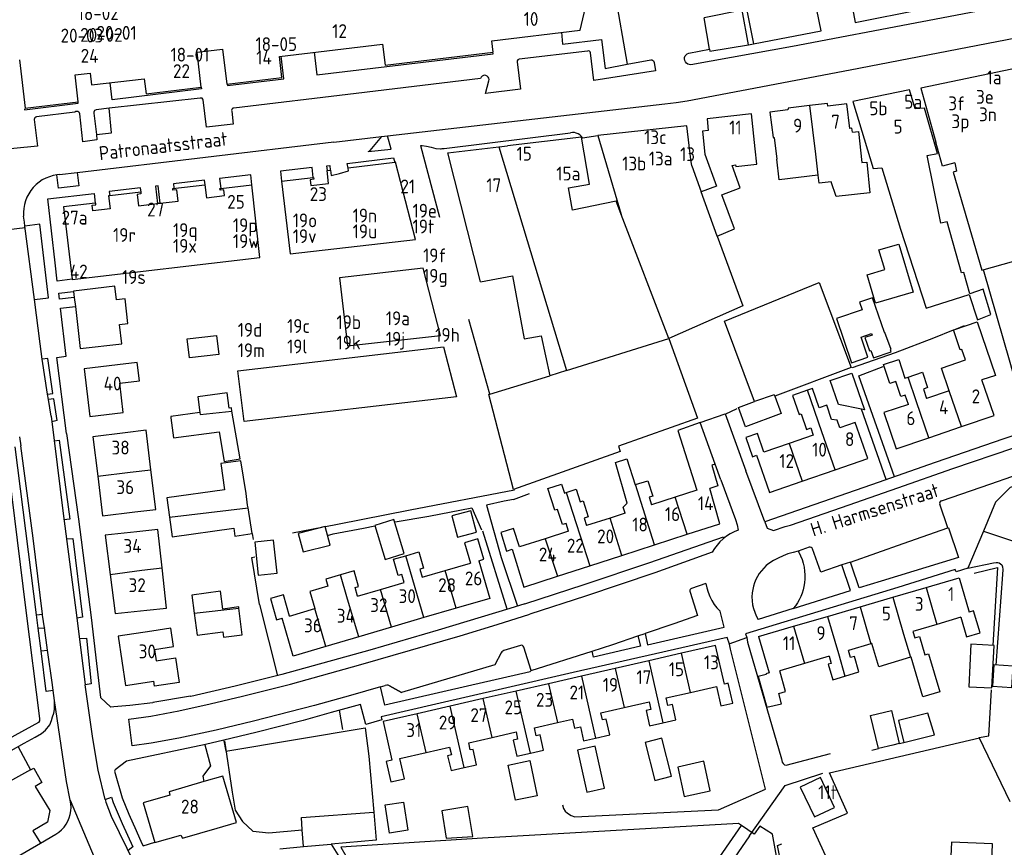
# Model space of a CAD drawing. Header units: metres. Extents: x 233874 to 239264, y 443832 to 448222.
# Tile 65 of 195: x 235729 to 235907, y 444765 to 444914. Entities that reach past the tile are written whole.
import ezdxf

# ---------------------------------------------------------------- set-up
doc = ezdxf.new("R2010")
doc.units = ezdxf.units.M
doc.header["$MEASUREMENT"] = 0
for name, color, linetype in [('DAKRAND', 4, 'Continuous'), ('DAKRAND-BYG', 4, 'Continuous'), ('HEG', 253, 'Continuous'), ('HOOFDGEBOUW', 4, 'Continuous'), ('HUISNUMMER', 253, 'Continuous'), ('KANTVERH', 253, 'Continuous'), ('MUUR', 253, 'Continuous'), ('RASTER', 253, 'Continuous'), ('STRAATNAAM', 253, 'Continuous'), ('TUSSENMUUR', 253, 'Continuous')]:
    doc.layers.add(name, color=color, linetype=linetype)
doc.styles.get("Standard").update_dxf_attribs({"font": 'iso.shx'})

msp = doc.modelspace()

# ---------------------------------------------------------------- linework, layer by layer
at = {"layer": 'DAKRAND'}
for p, q in [((235854.36, 444833.86), (235851.64, 444841.36)), ((235779.94, 444764.72), (235779.74, 444767.73)), ((235784.98, 444765.17), (235786.48, 444762.73))]:
    msp.add_line(p, q, dxfattribs=at)
for points in [[(235879.13, 444893.84), (235880.24, 444893.95), (235880.82, 444888.35), (235881.75, 444888.44), (235882.32, 444882.86), (235876.22, 444882.24), (235875.29, 444884.87), (235873.14, 444884.61), (235872.96, 444886.09), (235872.92, 444886.08)], [(235854.72, 444875.08), (235857.81, 444876.36), (235855.52, 444882.53), (235858.87, 444883.78), (235857.43, 444887.85), (235858.04, 444887.92), (235858.07, 444887.66), (235861.89, 444888.07), (235861.59, 444890.85)], [(235897.66, 444888.31), (235895.44, 444887.7), (235894.23, 444892.04)], [(235872.92, 444886.08), (235865.93, 444885.24), (235865.48, 444889)], [(235887.84, 444876.32), (235892.48, 444862.07), (235900.25, 444864.53), (235901.76, 444859.94), (235904.16, 444860.91), (235902.75, 444865.49), (235900.38, 444864.66), (235899.3, 444868.47), (235898.87, 444868.4), (235896.26, 444877.64), (235895.12, 444877.39), (235895.01, 444877.99)], [(235897.63, 444858.2), (235901.66, 444859.57), (235904.97, 444849.89), (235902.55, 444849.07)], [(235896.62, 444847.09), (235895.22, 444851.21), (235899.56, 444852.69), (235898.9, 444854.6), (235898.63, 444854.51), (235897.4, 444858.1)], [(235897.4, 444858.1), (235897.39, 444858.12), (235897.63, 444858.2)], [(235746.74, 444848.49), (235750.31, 444848.92), (235749.91, 444852.25), (235746.35, 444851.82)], [(235889.25, 444844.64), (235888.68, 444846.34), (235887.9, 444846.08), (235887, 444848.78), (235885.89, 444848.41), (235884.75, 444851.84), (235887.52, 444852.76), (235888.64, 444849.41), (235889.21, 444849.6)], [(235889.21, 444849.6), (235891.79, 444850.46), (235892.71, 444847.68), (235891.96, 444847.43), (235892.53, 444845.73)], [(235871.04, 444847.22), (235868.31, 444846.28), (235869.5, 444842.83), (235869.89, 444842.97), (235870.87, 444840.12), (235871.63, 444840.39), (235872.07, 444839.11)], [(235876.86, 444840.42), (235876.39, 444841.81), (235875.38, 444841.94), (235874.5, 444844.48), (235873.15, 444844.01), (235871.94, 444847.53), (235871.04, 444847.22)], [(235851.64, 444841.36), (235847.6, 444839.9), (235851.04, 444829.13)], [(235752.38, 444832.83), (235751.51, 444839.98), (235747.75, 444839.52)], [(235838.08, 444824.98), (235837.73, 444826.09), (235838.45, 444826.82), (235836.33, 444834.12), (235838.41, 444834.78), (235839.89, 444830.13), (235839.93, 444830.14)], [(235749.5, 444825.22), (235753.26, 444825.68), (235752.38, 444832.83)], [(235839.93, 444830.14), (235842.18, 444830.86), (235843.07, 444828.09), (235842.41, 444827.88), (235842.85, 444826.51)], [(235827.86, 444821.72), (235827.42, 444823.11), (235826.76, 444822.91), (235825.87, 444825.68), (235825.36, 444825.52), (235824.1, 444829.44), (235826.59, 444830.24), (235827.11, 444828.63), (235827.4, 444828.72)], [(235827.4, 444828.72), (235829.23, 444829.31), (235829.95, 444827.04), (235830.48, 444827.21), (235831.41, 444824.31), (235830.66, 444824.07), (235831.08, 444822.75)], [(235754.41, 444815.13), (235753.65, 444822.06), (235749.84, 444821.64)], [(235798.42, 444817.29), (235800.79, 444817.99), (235801.65, 444815.04), (235800.99, 444814.84), (235801.41, 444813.4)], [(235798.17, 444812.45), (235797.74, 444813.91), (235797.08, 444813.72), (235796.22, 444816.65), (235798.42, 444817.29)], [(235751.65, 444807.45), (235755.2, 444807.84), (235754.41, 444815.13)], [(235789.74, 444810), (235789.29, 444811.56), (235789.9, 444811.74), (235789.08, 444814.55), (235786.64, 444813.84)], [(235786.64, 444813.84), (235784.01, 444813.07), (235784.38, 444811.81), (235781.09, 444810.85), (235782, 444807.74)], [(235777.43, 444806.4), (235776.31, 444810.23), (235773.98, 444809.54), (235775.1, 444805.72), (235776.09, 444806.01)], [(235898.72, 444806.17), (235899.76, 444802.63), (235902.22, 444803.35), (235901.05, 444807.32), (235900.27, 444807.1)], [(235890.05, 444803.6), (235890.4, 444802.44), (235891.24, 444802.69), (235892.22, 444799.39), (235892.89, 444799.59), (235894.94, 444792.69), (235891.89, 444791.78), (235889.75, 444798.97), (235889.62, 444798.93)], [(235877.8, 444795.53), (235880.33, 444796.28), (235879.49, 444799.11), (235878.79, 444798.9), (235878.42, 444800.15)], [(235889.62, 444798.93), (235883.89, 444797.23), (235882.65, 444801.41)], [(235874.93, 444799.12), (235875.31, 444797.84), (235874.79, 444797.69)], [(235874.79, 444797.69), (235875.62, 444794.89), (235877.8, 444795.53)], [(235863.54, 444795.81), (235862.13, 444795.47), (235863.67, 444789.9), (235866.34, 444790.52), (235865.86, 444792.42)], [(235844.91, 444787.11), (235847.26, 444787.64), (235846.63, 444790.42), (235845.77, 444790.22), (235845.46, 444791.59)], [(235842.42, 444790.9), (235842.73, 444789.52), (235841.85, 444789.33), (235842.48, 444786.56), (235844.91, 444787.11)], [(235828.58, 444787.76), (235828.94, 444786.13), (235829.98, 444786.37), (235830.56, 444783.84), (235832.74, 444784.33)], [(235832.74, 444784.33), (235835.3, 444784.91), (235834.65, 444787.77), (235833.97, 444787.62), (235833.67, 444788.91)], [(235820.98, 444781.62), (235823.34, 444782.15), (235822.71, 444784.93), (235822.02, 444784.77), (235821.7, 444786.19)], [(235818.36, 444785.44), (235818.65, 444784.13), (235817.87, 444783.96), (235818.52, 444781.06), (235820.98, 444781.62)], [(235806.36, 444782.71), (235806.67, 444781.3), (235806, 444781.15), (235806.61, 444778.46), (235809.01, 444779.01)], [(235809.01, 444779.01), (235811.24, 444779.52), (235810.61, 444782.29), (235810.1, 444782.18), (235809.8, 444783.49)], [(235795.94, 444780.34), (235794.88, 444780.1), (235795.71, 444776.42), (235798.18, 444776.98), (235797.34, 444780.66)], [(235764.38, 444768.05), (235767.85, 444769.06), (235765.4, 444777.47), (235761.93, 444776.46)], [(235779.74, 444767.73), (235779.6, 444769.97), (235792.64, 444770.95), (235793.08, 444765.88), (235784.98, 444765.17)], [(235775.68, 444764.3), (235775.66, 444764.33), (235779.94, 444764.72)]]:
    msp.add_lwpolyline(points, dxfattribs=at)
at = {"layer": 'DAKRAND-BYG'}
for p, q in [((235886.15, 444854.57), (235885.02, 444857.66)), ((235865.1, 444846.11), (235866.27, 444843)), ((235768.48, 444834.78), (235767.02, 444843.45)), ((235881.3, 444843.66), (235880.81, 444843.76)), ((235770.67, 444821.31), (235769.93, 444825.96)), ((235760.22, 444806.92), (235760.74, 444802.95)), ((235883.86, 444782.44), (235882.41, 444788.41))]:
    msp.add_line(p, q, dxfattribs=at)
for points in [[(235887.55, 444873.64), (235890.11, 444864.96), (235883.34, 444862.96), (235881.83, 444868.09), (235884.98, 444869.02), (235883.94, 444872.57), (235887.55, 444873.64)], [(235861.44, 444845.16), (235856.02, 444859.69), (235873.15, 444866.71), (235878.94, 444851.32), (235865.1, 444846.11)], [(235885.02, 444857.66), (235884.92, 444857.63), (235882.78, 444863.93), (235880.45, 444863.13), (235880.92, 444861.75), (235876.28, 444860.17), (235878.99, 444852.17), (235881.92, 444853.17), (235880.7, 444856.78)], [(235759.37, 444853.05), (235758.95, 444856.49), (235764.23, 444857.09), (235764.64, 444853.65), (235759.37, 444853.05)], [(235880.7, 444856.78), (235882.62, 444857.44), (235882.71, 444857.19), (235881.38, 444856.74), (235882.21, 444854.3), (235882.48, 444854.39), (235882.93, 444853.05), (235886.16, 444854.15), (235886.03, 444854.53), (235886.15, 444854.57)], [(235880.81, 444843.76), (235876.6, 444844.61), (235875.11, 444848.98), (235879.03, 444850.32), (235881.3, 444843.66)], [(235767.02, 444843.45), (235766.93, 444844), (235766.53, 444843.94), (235766.15, 444846.75), (235760.85, 444846.04), (235761.23, 444843.19)], [(235866.27, 444843), (235859.85, 444840.6), (235858.55, 444844.08), (235861.44, 444845.16)], [(235761.23, 444843.19), (235755.96, 444842.48), (235755.99, 444842.21)], [(235755.99, 444842.21), (235756.48, 444838.6), (235764.71, 444839.71), (235765.62, 444834.3), (235768.48, 444834.78)], [(235769.93, 444825.96), (235769.85, 444826.42), (235769.62, 444828.55), (235768.65, 444834.46), (235765.01, 444833.96), (235765.66, 444829.19), (235755.26, 444827.76), (235755.74, 444824.24)], [(235811.23, 444821.57), (235810.19, 444825.42), (235806.73, 444824.48), (235807.77, 444820.63), (235811.23, 444821.57)], [(235755.74, 444824.24), (235756.23, 444820.72), (235767.34, 444822.25)], [(235794.73, 444816.62), (235798.17, 444817.68), (235796.28, 444823.84), (235792.84, 444822.78), (235794.73, 444816.62)], [(235767.34, 444822.25), (235767.57, 444820.82), (235770.67, 444821.31)], [(235779.02, 444821.34), (235779.89, 444817.98), (235784.75, 444819.23), (235783.89, 444822.59), (235779.02, 444821.34)], [(235775.17, 444814.13), (235774.55, 444820.11), (235771.13, 444819.75), (235771.75, 444813.77), (235775.17, 444814.13)], [(235768.26, 444807.82), (235768.24, 444808.03), (235765.39, 444807.66), (235764.97, 444810.86), (235759.8, 444810.19), (235760.22, 444806.92)], [(235760.74, 444802.95), (235765.37, 444803.55), (235765.49, 444802.58), (235768.89, 444803.02), (235768.26, 444807.82)], [(235900.57, 444801.28), (235900.18, 444793.61), (235904.36, 444793.39), (235904.76, 444801.06), (235900.57, 444801.28)], [(235904.71, 444797.55), (235904.47, 444793.69), (235907.96, 444793.47), (235908.2, 444797.33), (235904.71, 444797.55)], [(235882.41, 444788.41), (235886.18, 444789.33), (235887.62, 444783.35)], [(235892.79, 444788.83), (235887.45, 444787.54), (235888.42, 444783.55)], [(235888.42, 444783.55), (235893.04, 444784.66), (235893.97, 444784.91), (235892.79, 444788.83)], [(235844.73, 444784.32), (235841.71, 444783.56), (235843.44, 444776.68), (235846.46, 444777.43), (235844.73, 444784.32)], [(235829.47, 444782.16), (235831.14, 444774.58), (235834.35, 444775.29), (235832.68, 444782.87), (235829.47, 444782.16)], [(235887.62, 444783.35), (235886.42, 444783.06), (235883.86, 444782.44)], [(235820.87, 444780.26), (235822.19, 444773.92), (235818.24, 444773.1), (235816.92, 444779.44), (235820.87, 444780.26)], [(235852.29, 444780.14), (235847.59, 444779.1), (235848.75, 444773.79), (235853.46, 444774.82), (235852.29, 444780.14)], [(235875.92, 444771.81), (235873.35, 444777.19), (235869.71, 444775.45), (235872.28, 444770.07), (235875.92, 444771.81)], [(235798.01, 444772.77), (235798.78, 444767.66), (235795.47, 444767.16), (235794.7, 444772.27), (235798.01, 444772.77)], [(235805.76, 444766.26), (235810.54, 444766.55), (235809.66, 444771.94), (235804.98, 444771.21), (235805.76, 444766.26)], [(235904.46, 444765.24), (235897.02, 444765.53), (235896.77, 444759.16), (235904.21, 444758.87), (235904.46, 444765.24)]]:
    msp.add_lwpolyline(points, dxfattribs=at)
at = {"layer": 'HEG'}
for p, q in [((235879.18, 444851.34), (235886.92, 444854.03)), ((235874.99, 444778.08), (235902.1, 444784.38)), ((235791.78, 444781.06), (235792.64, 444770.97))]:
    msp.add_line(p, q, dxfattribs=at)
for points in [[(235817.88, 444827.47), (235816.21, 444827.17), (235813.04, 444826.44), (235815.65, 444816.96)], [(235796.42, 444823.4), (235796.53, 444823.42), (235802.63, 444824.47), (235810.4, 444825.97), (235812.11, 444821.98)], [(235784.31, 444820.93), (235785.3, 444821.27), (235790.82, 444822.29), (235792.86, 444822.7)], [(235772.03, 444808.5), (235770.63, 444816.95), (235771.18, 444817.1)], [(235901.16, 444814.15), (235905.34, 444815.14), (235904.52, 444801.08)], [(235907.64, 444772.84), (235902.07, 444784.44), (235903.8, 444784.75), (235904.3, 444793.03)], [(235859.13, 444768.54), (235858.58, 444768.92), (235812.3, 444766.23), (235786.68, 444764.64), (235787.61, 444763.08)], [(235812.82, 444720.86), (235821.8, 444708.11), (235841.32, 444697.5), (235865.44, 444685.02), (235870.6, 444733.77), (235870.57, 444734.84), (235864.68, 444766.95), (235862.42, 444768.39), (235861.41, 444766.95), (235859.13, 444768.54)]]:
    msp.add_lwpolyline(points, dxfattribs=at)
at = {"layer": 'HOOFDGEBOUW'}
for p, q in [((235815.24, 444891.2), (235816.8, 444891.38)), ((235852.47, 444889.87), (235854.58, 444884.1)), ((235796.44, 444888.39), (235788.05, 444887.37)), ((235850.1, 444887.76), (235849.96, 444888.92)), ((235850.1, 444887.76), (235851.8, 444883.09)), ((235897.66, 444888.31), (235897.98, 444886.79)), ((235775.99, 444884.98), (235781.71, 444885.64)), ((235784.3, 444886.94), (235784.8, 444886.99)), ((235765.02, 444883.69), (235770.61, 444884.32)), ((235827.83, 444883.79), (235831.64, 444884.44)), ((235854.58, 444884.1), (235851.8, 444883.09)), ((235750.55, 444883), (235744.93, 444882.34)), ((235753.59, 444880.96), (235754.07, 444881.02)), ((235738.41, 444865.04), (235738.53, 444864)), ((235738.53, 444864), (235738.73, 444862.36)), ((235813.65, 444846.49), (235824.44, 444849.81)), ((235896.62, 444847.09), (235892.53, 444845.73)), ((235879.67, 444841.39), (235876.86, 444840.42)), ((235892.96, 444838.62), (235898.85, 444840.64)), ((235867.72, 444837.61), (235863.16, 444836.04)), ((235872.07, 444839.11), (235867.72, 444837.61)), ((235854.36, 444833.86), (235853.75, 444833.67)), ((235853.75, 444833.67), (235854.82, 444829.91)), ((235870.08, 444830.76), (235876.01, 444832.8)), ((235851.04, 444829.13), (235847.14, 444827.88)), ((235854.82, 444829.91), (235853.39, 444829.44)), ((235855.2, 444823.08), (235853.39, 444829.44)), ((235847.14, 444827.88), (235842.85, 444826.51)), ((235838.08, 444824.98), (235835.35, 444824.11)), ((235835.35, 444824.11), (235831.08, 444822.75)), ((235827.86, 444821.72), (235823.64, 444820.37)), ((235849.29, 444821.17), (235855.2, 444823.08)), ((235823.64, 444820.37), (235819, 444818.88)), ((235843.38, 444819.26), (235849.29, 444821.17)), ((235837.47, 444817.35), (235843.38, 444819.26)), ((235831.68, 444815.48), (235837.47, 444817.35)), ((235801.41, 444813.4), (235805.56, 444814.61)), ((235805.56, 444814.61), (235810.16, 444815.95)), ((235825.83, 444813.59), (235831.68, 444815.48)), ((235892.44, 444811.56), (235898.45, 444813.32)), ((235898.45, 444813.32), (235900.27, 444807.1)), ((235789.74, 444810), (235793.85, 444811.19)), ((235793.85, 444811.19), (235798.17, 444812.45)), ((235886.44, 444809.8), (235892.44, 444811.56)), ((235880.54, 444808.07), (235886.44, 444809.8)), ((235777.43, 444806.4), (235782, 444807.74)), ((235807.56, 444807.82), (235801.7, 444806.1)), ((235874.63, 444806.34), (235880.54, 444808.07)), ((235801.7, 444806.1), (235795.85, 444804.38)), ((235868.49, 444804.54), (235874.63, 444806.34)), ((235898.72, 444806.17), (235894.4, 444804.89)), ((235755.98, 444804.19), (235752.53, 444803.66)), ((235756.48, 444800.88), (235755.98, 444804.19)), ((235795.85, 444804.38), (235789.93, 444802.64)), ((235862.2, 444802.7), (235868.49, 444804.54)), ((235894.4, 444804.89), (235890.05, 444803.6)), ((235789.93, 444802.64), (235784.01, 444800.91)), ((235862.2, 444802.7), (235864.11, 444796.15)), ((235753.03, 444800.36), (235756.48, 444800.88)), ((235753.03, 444800.36), (235753.35, 444798.3)), ((235882.5, 444801.36), (235878.42, 444800.15)), ((235882.65, 444801.41), (235882.5, 444801.36)), ((235842.35, 444798.31), (235836.26, 444796.91)), ((235848.25, 444799.66), (235842.35, 444798.31)), ((235874.93, 444799.12), (235870.46, 444797.79)), ((235836.26, 444796.91), (235830.18, 444795.52)), ((235870.46, 444797.79), (235866, 444796.47)), ((235830.18, 444795.52), (235824.25, 444794.16)), ((235824.25, 444794.16), (235818.41, 444792.83)), ((235849.87, 444792.59), (235854.57, 444793.66)), ((235812.44, 444791.46), (235806.48, 444790.09)), ((235818.41, 444792.83), (235812.44, 444791.46)), ((235845.46, 444791.59), (235849.87, 444792.59)), ((235806.48, 444790.09), (235800.51, 444788.73)), ((235833.67, 444788.91), (235837.88, 444789.87)), ((235837.88, 444789.87), (235842.42, 444790.9)), ((235825.86, 444787.14), (235828.58, 444787.76)), ((235821.7, 444786.19), (235825.86, 444787.14)), ((235809.8, 444783.49), (235814.05, 444784.46)), ((235814.05, 444784.46), (235818.36, 444785.44)), ((235802.11, 444781.74), (235806.36, 444782.71)), ((235797.34, 444780.66), (235802.11, 444781.74))]:
    msp.add_line(p, q, dxfattribs=at)
for points in [[(235871.67, 444932.79), (235871.32, 444932.72), (235872.22, 444928.07), (235876.74, 444928.96), (235878.15, 444921.73), (235871.96, 444920.53), (235871.34, 444923.44), (235865.74, 444922.41), (235866.7, 444917.43), (235860, 444916.13), (235861.24, 444909.81)], [(235728.63, 444906.9), (235729.68, 444898.17), (235739.25, 444899.32), (235738.67, 444904.19), (235741.39, 444904.51), (235741.65, 444902.38), (235751.18, 444903.52), (235751.51, 444900.79), (235761.49, 444901.98), (235760.73, 444908.32), (235765.32, 444908.87), (235766.08, 444902.53), (235776.06, 444903.73), (235775.6, 444907.55), (235794.24, 444909.79), (235794.7, 444905.97), (235814.21, 444908.31), (235813.96, 444910.39), (235829.95, 444912.31), (235831.64, 444919.52)], [(235861.24, 444909.81), (235873.48, 444912.2), (235872.74, 444915.99), (235878.96, 444917.21), (235879.64, 444913.7), (235891.77, 444916.07)], [(235913.44, 444906.38), (235891.51, 444901.79), (235894.23, 444892.04)], [(235895.01, 444877.99), (235892.67, 444889.61), (235894.52, 444889.98), (235892.17, 444898.22), (235890.48, 444898.08), (235889.45, 444901.48), (235879.22, 444899.42), (235882.89, 444887.3), (235884.48, 444887.42), (235887.84, 444876.32)], [(235871.4, 444898.66), (235867.56, 444898.2), (235867.47, 444897.88), (235864.24, 444897.49), (235864.8, 444892.88), (235865.01, 444892.9), (235865.48, 444889)], [(235879.13, 444893.84), (235879.06, 444894.55), (235878.66, 444894.5), (235878.12, 444898.99), (235874.72, 444898.58), (235874.66, 444899.05), (235871.4, 444898.66)], [(235861.59, 444890.85), (235860.91, 444897.14), (235852.87, 444896.28), (235853.1, 444894.16), (235852.03, 444894.04), (235852.47, 444889.87)], [(235849.96, 444888.92), (235849.24, 444894.98), (235833.16, 444893.25), (235837.38, 444878.99)], [(235831.64, 444884.44), (235830.2, 444892.93), (235816.8, 444891.38)], [(235811.95, 444866.83), (235806.04, 444890.14), (235815.24, 444891.2)], [(235897.98, 444886.79), (235897.36, 444886.65), (235902.51, 444868.9), (235911.73, 444871.51), (235912.16, 444889.72)], [(235775.99, 444884.98), (235777.53, 444871.85), (235800.17, 444874.44), (235796.57, 444888.41), (235796.44, 444888.39)], [(235784.8, 444886.99), (235784.86, 444886.99), (235784.95, 444886), (235786.48, 444886.41), (235788.11, 444886.85), (235788.05, 444887.37)], [(235781.71, 444885.64), (235781.78, 444885.64), (235781.82, 444885.33), (235781.13, 444885.25), (235781.25, 444884.21), (235784.48, 444884.59), (235784.25, 444886.94), (235784.3, 444886.94)], [(235738.15, 444867.28), (235738.15, 444867.21), (235772.09, 444871.2), (235770.61, 444884.32)], [(235754.07, 444881.02), (235757.29, 444881.4), (235757.05, 444883.44), (235756.37, 444883.36), (235756.33, 444883.67), (235762.11, 444884.35)], [(235762.11, 444884.35), (235762.41, 444881.97), (235765.7, 444882.39), (235765.56, 444883.43), (235764.88, 444883.35), (235764.83, 444883.67), (235765.02, 444883.69)], [(235837.38, 444878.99), (235836.46, 444881.39), (235828.56, 444879.74), (235827.83, 444883.79)], [(235744.93, 444882.34), (235744.74, 444882.32), (235745.02, 444879.99), (235741.89, 444879.63), (235741.77, 444880.65), (235742.45, 444880.73), (235742.41, 444881.04), (235742.33, 444881.03)], [(235750.55, 444883), (235750.58, 444882.68), (235749.89, 444882.59), (235750.13, 444880.55), (235753.59, 444880.96)], [(235742.33, 444881.03), (235736.61, 444880.36), (235738.15, 444867.28)], [(235854.72, 444875.08), (235859.33, 444862.44), (235845.99, 444856.53)], [(235787.9, 444855.26), (235804.71, 444857.11), (235801.55, 444869.27), (235786.48, 444867.5), (235787.9, 444855.26)], [(235811.95, 444866.83), (235817.75, 444867.89), (235819.82, 444856.47), (235822.93, 444857.04), (235824.44, 444849.81)], [(235738.73, 444862.36), (235739.62, 444854.73), (235747.1, 444855.6), (235746.69, 444859.07), (235748.23, 444859.25), (235747.71, 444863.74), (235746.14, 444863.55), (235745.86, 444865.99), (235738.4, 444865.12), (235738.41, 444865.04)], [(235845.99, 444856.53), (235851.17, 444842.16), (235836.85, 444837.07), (235837.2, 444836.11), (235817.93, 444829.27), (235813.44, 444846.42), (235813.65, 444846.49)], [(235768.09, 444850.7), (235805.24, 444855.03), (235807.59, 444846.02), (235769.23, 444841.56), (235768.09, 444850.7)], [(235746.35, 444851.82), (235740.3, 444851.1), (235741.34, 444842.49), (235747.38, 444843.21), (235746.74, 444848.49)], [(235898.85, 444840.64), (235904.74, 444842.65), (235902.55, 444849.07)], [(235889.25, 444844.64), (235884.83, 444843.16), (235887.07, 444836.61), (235892.96, 444838.62)], [(235876.01, 444832.8), (235881.93, 444834.84), (235879.67, 444841.39)], [(235747.75, 444839.52), (235741.9, 444838.81), (235742.77, 444831.66)], [(235863.16, 444836.04), (235862, 444839.4), (235859.86, 444838.66), (235861.06, 444835.19), (235861.84, 444835.46)], [(235861.84, 444835.46), (235864.16, 444828.72), (235870.08, 444830.76)], [(235742.77, 444831.66), (235743.65, 444824.51), (235749.5, 444825.22)], [(235749.84, 444821.64), (235744.12, 444821.02), (235745.02, 444813.93)], [(235819, 444818.88), (235817.92, 444822.22), (235815.64, 444821.48), (235816.66, 444818.13), (235817.66, 444818.46)], [(235811.61, 444816.38), (235812.54, 444816.65), (235811.46, 444820.35), (235809.07, 444819.65), (235810.16, 444815.95)], [(235817.66, 444818.46), (235819.75, 444811.62), (235825.83, 444813.59)], [(235811.61, 444816.38), (235813.6, 444809.59), (235807.56, 444807.82)], [(235745.02, 444813.93), (235745.92, 444806.83), (235751.65, 444807.45)], [(235784.01, 444800.91), (235778.1, 444799.17), (235776.09, 444806.01)], [(235752.53, 444803.66), (235746.45, 444802.74), (235747.81, 444793.84), (235752.9, 444794.62)], [(235856.01, 444794.1), (235854.41, 444801.07), (235848.25, 444799.66)], [(235753.35, 444798.3), (235756.81, 444798.83), (235757.49, 444794.37), (235753.04, 444793.69), (235752.9, 444794.62)], [(235865.86, 444792.42), (235867.08, 444792.77), (235866, 444796.47)], [(235864.11, 444796.15), (235863.5, 444795.97), (235863.54, 444795.81)], [(235854.57, 444793.66), (235855.37, 444790.15), (235857.55, 444790.65)], [(235857.55, 444790.65), (235856.72, 444794.26), (235856.01, 444794.1)], [(235800.51, 444788.73), (235794.34, 444787.32), (235795.94, 444780.34)], [(235761.93, 444776.46), (235755.65, 444774.63), (235755.83, 444774.02), (235751.01, 444772.62), (235753.1, 444765.44), (235757.76, 444766.8), (235758.11, 444766.22), (235764.38, 444768.05)]]:
    msp.add_lwpolyline(points, dxfattribs=at)
at = {"layer": 'KANTVERH'}
for p, q in [((235853.34, 444908.85), (235852.34, 444914.52)), ((235849.57, 444908.16), (235853.34, 444908.85)), ((235868.32, 444909.32), (235849.94, 444906.05)), ((235860.36, 444909.67), (235861.24, 444909.81)), ((235831.27, 444908.52), (235818.95, 444907.07)), ((235761.29, 444900.02), (235744.86, 444898.17)), ((235744.86, 444898.17), (235742.5, 444897.91)), ((235795.16, 444893.21), (235845.27, 444898.95)), ((235738.64, 444897.46), (235731.73, 444896.63)), ((235742.05, 444897.3), (235742.52, 444893.41)), ((235785.45, 444892.06), (235794.02, 444893.07)), ((235794.02, 444893.07), (235791.96, 444890.57)), ((235794.02, 444893.07), (235795.16, 444893.21)), ((235830.34, 444892.84), (235833.16, 444893.25)), ((235739.08, 444886.57), (235785.45, 444892.09)), ((235801.12, 444891.42), (235804.5, 444878.48)), ((235735.86, 444886.19), (235735.4, 444886.14)), ((235735.86, 444886.19), (235739.08, 444886.57)), ((235723.94, 444875.91), (235729.64, 444876.65)), ((235731.33, 444863.61), (235729.61, 444876.86)), ((235733.71, 444846.5), (235732.73, 444852.84)), ((235733.71, 444846.5), (235734.68, 444846.6)), ((235733.86, 444845.52), (235733.71, 444846.5)), ((235734.83, 444845.66), (235733.86, 444845.52)), ((235734.33, 444842.5), (235733.86, 444845.52)), ((235735.42, 444841.73), (235734.83, 444845.66)), ((235885.24, 444831.05), (235880.81, 444843.76)), ((235735.42, 444841.73), (235734.45, 444841.51)), ((235728.64, 444838.79), (235728.9, 444837.14)), ((235731.73, 444806.61), (235727.88, 444836.96)), ((235855.38, 444831.02), (235854.36, 444833.86)), ((235896.37, 444822.32), (235894.92, 444826.61)), ((235816.75, 444807.63), (235812.35, 444821.72)), ((235815.65, 444816.96), (235818.6, 444808.16)), ((235899.97, 444815.03), (235904.66, 444815.99)), ((235852.67, 444812.27), (235850.09, 444811.38)), ((235816.75, 444807.63), (235816.76, 444807.59)), ((235868.42, 444807.76), (235862.11, 444805.79)), ((235731.73, 444806.61), (235732.79, 444806.76)), ((235732.03, 444804.19), (235731.73, 444806.61)), ((235732.03, 444804.19), (235733.13, 444804.29)), ((235732.55, 444800.09), (235732.03, 444804.19)), ((235733.13, 444804.29), (235733.29, 444804.3)), ((235733.7, 444800.21), (235733.13, 444804.29)), ((235856.88, 444801.35), (235860.04, 444802.51)), ((235732.55, 444800.09), (235733.7, 444800.21)), ((235819.14, 444801.09), (235816.17, 444800.17)), ((235821.11, 444796.54), (235832.09, 444800.06)), ((235795.51, 444793.79), (235797.67, 444792.58)), ((235737.14, 444776.5), (235734.96, 444791.15)), ((235787.09, 444785.91), (235786.47, 444789.36)), ((235728.37, 444782.78), (235730.63, 444778.6)), ((235882.64, 444782.15), (235883.86, 444782.44)), ((235887.62, 444783.35), (235888.42, 444783.55)), ((235730.63, 444778.6), (235731.2, 444778.91)), ((235731.2, 444778.91), (235732.67, 444776.28)), ((235730.63, 444778.6), (235722.53, 444774.09)), ((235732.67, 444776.28), (235731.49, 444775.6)), ((235731.49, 444775.6), (235734.11, 444771.26)), ((235737.8, 444773.09), (235737.14, 444776.5)), ((235737.8, 444773.09), (235743.58, 444759.45)), ((235734.11, 444771.26), (235733.67, 444769.12)), ((235733.67, 444769.12), (235731.03, 444767.57)), ((235853.22, 444760.07), (235859.13, 444768.54)), ((235731.03, 444767.57), (235732.4, 444765.33)), ((235732.4, 444765.33), (235735.22, 444766.97)), ((235860.53, 444766.67), (235855.83, 444759.86)), ((235645.94, 444714.97), (235732.4, 444765.33))]:
    msp.add_line(p, q, dxfattribs=at)
for points in [[(235840.67, 444921.48), (235840.96, 444919.82), (235837.39, 444919.16), (235836.21, 444918.95), (235838.43, 444906.12), (235842.72, 444906.9)], [(235849.27, 444899.52), (235878.71, 444905.12), (235915.82, 444912.28), (235936.34, 444916.21), (235935.21, 444922.12), (235915.19, 444918.3), (235868.32, 444909.32)], [(235860.36, 444909.67), (235859.22, 444915.92), (235852.34, 444914.52)], [(235826.55, 444911.9), (235826.77, 444909.76), (235833.82, 444910.6), (235834.44, 444905.39), (235838.43, 444906.12)], [(235831.8, 444908.18), (235831.74, 444908.35), (235831.61, 444908.48), (235831.45, 444908.54), (235831.27, 444908.52)], [(235853.34, 444908.85), (235853.4, 444908.5), (235860.36, 444909.67)], [(235766.2, 444902.55), (235766.22, 444902.26), (235776.39, 444903.47), (235775.91, 444907.59)], [(235781.9, 444908.31), (235782.39, 444904.19), (235814.22, 444908.03), (235814.19, 444908.3)], [(235818.95, 444907.07), (235818.79, 444907.01), (235818.66, 444906.9), (235818.58, 444906.74), (235818.57, 444906.57)], [(235843.31, 444906.47), (235843.58, 444904.93), (235832.44, 444903.21), (235831.8, 444908.18)], [(235842.72, 444906.9), (235842.88, 444906.9), (235843.03, 444906.85), (235843.17, 444906.76), (235843.26, 444906.63), (235843.31, 444906.47)], [(235849.94, 444906.05), (235849.65, 444906.07), (235849.39, 444906.17), (235849.16, 444906.33), (235848.98, 444906.55), (235848.86, 444906.8), (235848.81, 444907.08), (235848.83, 444907.36), (235848.93, 444907.63), (235849.09, 444907.86), (235849.31, 444908.04), (235849.57, 444908.16)], [(235818.57, 444906.57), (235819.19, 444901.62), (235812.82, 444900.83), (235813.46, 444903.12)], [(235811.95, 444903.58), (235789.48, 444900.87), (235767.34, 444898.21)], [(235813.46, 444903.12), (235813.49, 444903.37), (235813.45, 444903.61), (235813.33, 444903.82), (235813.15, 444903.99), (235812.93, 444904.09), (235812.69, 444904.13), (235812.45, 444904.09), (235812.23, 444903.97), (235812.06, 444903.8), (235811.95, 444903.58)], [(235761.49, 444901.98), (235761.53, 444901.69), (235745.37, 444899.71), (235745, 444902.78)], [(235761.82, 444899.67), (235761.76, 444899.84), (235761.64, 444899.97), (235761.47, 444900.03), (235761.29, 444900.02)], [(235766.98, 444897.66), (235767.23, 444895.33), (235762.41, 444894.78), (235761.82, 444899.67)], [(235729.52, 444898.07), (235729.52, 444897.89), (235739.26, 444899.07), (235739.23, 444899.32)], [(235742.5, 444897.91), (235742.34, 444897.86), (235742.2, 444897.77), (235742.1, 444897.63), (235742.05, 444897.47), (235742.05, 444897.3)], [(235742.52, 444893.41), (235745.27, 444893.71), (235744.86, 444898.17)], [(235767.34, 444898.21), (235767.19, 444898.17), (235767.08, 444898.08), (235766.99, 444897.95), (235766.96, 444897.8), (235766.98, 444897.66)], [(235845.27, 444898.95), (235847.27, 444899.2), (235849.27, 444899.52)], [(235731.3, 444896.14), (235731.86, 444891.33), (235723.3, 444890.5)], [(235731.73, 444896.63), (235731.56, 444896.58), (235731.42, 444896.47), (235731.33, 444896.31), (235731.3, 444896.14)], [(235739.51, 444897.14), (235739.46, 444897.32), (235739.34, 444897.47), (235739.17, 444897.57), (235738.98, 444897.6), (235738.8, 444897.56), (235738.64, 444897.46)], [(235742.52, 444893.41), (235742.63, 444892.44), (235740.09, 444892.13), (235739.51, 444897.14)], [(235791.65, 444890.33), (235795.78, 444890.8), (235795.16, 444893.21)], [(235801.12, 444891.42), (235801.37, 444891.42), (235802.21, 444891.32), (235803.03, 444891.13), (235803.85, 444890.93), (235804.69, 444890.85), (235804.86, 444890.86), (235805.03, 444890.88), (235805.2, 444890.91), (235805.37, 444890.93), (235828.21, 444893.74)], [(235830.34, 444892.84), (235830.13, 444893.13), (235829.87, 444893.37), (235829.58, 444893.56), (235829.25, 444893.7), (235828.91, 444893.77), (235828.56, 444893.78), (235828.21, 444893.74)], [(235788.05, 444887.37), (235787.86, 444888.22), (235796.23, 444889.21), (235796.44, 444888.39)], [(235791.65, 444890.33), (235791.82, 444890.43), (235791.96, 444890.57)], [(235781.71, 444885.64), (235781.5, 444887.46), (235775.82, 444886.8), (235775.99, 444884.98)], [(235784.3, 444886.94), (235784.19, 444887.78), (235784.7, 444887.84), (235784.8, 444886.99)], [(235735.4, 444886.14), (235734.71, 444886.01), (235734.03, 444885.81), (235733.38, 444885.54), (235732.76, 444885.21), (235732.17, 444884.82), (235731.63, 444884.37), (235731.13, 444883.87), (235730.69, 444883.32), (235730.3, 444882.73), (235729.98, 444882.1), (235729.72, 444881.44), (235729.53, 444880.77), (235729.41, 444880.07), (235729.36, 444879.37), (235729.37, 444878.66)], [(235739.08, 444886.57), (235739.35, 444884.17), (235735.68, 444883.73), (235735.4, 444886.14)], [(235770.61, 444884.32), (235770.43, 444886.15), (235764.8, 444885.5), (235765.02, 444883.69)], [(235750.55, 444883), (235750.6, 444883), (235750.51, 444883.79), (235744.84, 444883.12), (235744.93, 444882.34)], [(235754.07, 444881.02), (235753.7, 444884.17), (235753.22, 444884.12), (235753.59, 444880.96)], [(235762.11, 444884.35), (235762.17, 444884.36), (235762.08, 444885.16), (235756.44, 444884.49), (235756.51, 444883.79)], [(235738.15, 444867.28), (235735.46, 444866.95), (235735.08, 444870.26), (235733.73, 444881.8), (235742.12, 444882.79), (235742.33, 444881.03)], [(235729.61, 444876.86), (235729.52, 444877.58), (235729.37, 444878.66)], [(235731.33, 444863.61), (235733.86, 444863.88), (235732.32, 444877.23), (235729.61, 444876.86)], [(235914.33, 444842.49), (235910.64, 444841.44), (235907.67, 444852.23), (235902.86, 444869)], [(235738.53, 444864), (235735.86, 444863.68), (235735.74, 444864.73), (235738.41, 444865.04)], [(235732.73, 444852.84), (235732.38, 444855.57), (235731.33, 444863.61)], [(235737.15, 444839.39), (235735.36, 444853.13), (235737.09, 444853.34), (235736.05, 444862.04), (235738.73, 444862.36)], [(235734.68, 444846.6), (235733.73, 444852.95), (235732.73, 444852.84)], [(235886.75, 444831.57), (235880.28, 444849.79), (235884.68, 444851.51)], [(235851.64, 444841.36), (235856.14, 444842.97), (235859.86, 444832.64)], [(235863.29, 444823.42), (235863.71, 444822.25), (235864.89, 444821.84), (235866.99, 444822.56), (235867.97, 444822.83), (235877.19, 444826.04), (235887.33, 444829.58), (235897.31, 444833.06), (235908.29, 444836.82), (235920.35, 444840.86), (235928.02, 444843.3), (235928.48, 444843.46), (235928.84, 444843.57)], [(235734.33, 444842.5), (235736.53, 444824.9), (235738.98, 444806.09), (235740.53, 444793.96)], [(235915.16, 444841.35), (235906.48, 444838.4), (235894.09, 444834.13), (235882.62, 444830.13), (235863.29, 444823.42), (235859.86, 444832.64)], [(235725.66, 444840.92), (235726.18, 444836.74), (235729.77, 444807.37), (235732.24, 444787.89), (235732.24, 444787.44), (235732.08, 444787.13), (235706.36, 444773.05), (235673.93, 444755.01), (235659.11, 444781.53), (235663.1, 444783.85)], [(235737.15, 444839.39), (235739.31, 444823.88), (235741.59, 444806.12), (235742.57, 444797.83), (235742.57, 444797.8), (235743.25, 444791.68), (235745.11, 444789.92)], [(235895.25, 444827.22), (235904.16, 444830.3), (235911.77, 444832.92), (235919.51, 444835.48), (235929.37, 444838.65), (235929.86, 444838.75), (235930.33, 444838.88), (235936.07, 444840.63)], [(235734.88, 444838.04), (235735.78, 444838.2), (235737.72, 444823.89), (235736.67, 444823.79)], [(235732.79, 444806.76), (235731.08, 444820.48), (235728.9, 444837.14)], [(235921.56, 444834.3), (235907.62, 444829.61), (235905, 444826.96), (235902.8, 444821.72), (235909.69, 444819.43)], [(235855.38, 444831.02), (235858.01, 444823.85), (235858.3, 444822.86), (235858.49, 444821.91)], [(235895.25, 444827.22), (235895.08, 444827.14), (235894.95, 444826.99), (235894.9, 444826.81), (235894.92, 444826.61)], [(235858.49, 444821.91), (235857.76, 444821.61), (235857.06, 444821.24), (235856.4, 444820.82), (235855.78, 444820.33), (235855.2, 444819.79), (235854.68, 444819.21), (235854.21, 444818.58), (235853.8, 444817.91)], [(235902.8, 444821.72), (235899.97, 444815.03), (235897.87, 444814.39), (235897.74, 444814.79), (235887.32, 444811.58), (235875.67, 444807.99), (235859.85, 444803.18), (235860.05, 444802.49)], [(235878.77, 444816.15), (235888.29, 444819.5), (235896.37, 444822.32), (235896.51, 444822.36), (235898.31, 444816.99), (235884.33, 444812.68), (235880.38, 444811.47)], [(235737.12, 444820.32), (235738.27, 444820.41), (235740, 444806.19), (235738.99, 444806.01)], [(235819.97, 444808.59), (235830.7, 444812.07), (235842.51, 444816.05), (235855.83, 444820.74), (235855.94, 444820.47)], [(235853.8, 444817.91), (235843.44, 444814.19), (235830.9, 444809.97), (235820.83, 444806.72)], [(235869.34, 444818.14), (235868.41, 444817.9), (235867.49, 444817.61), (235866.6, 444817.27), (235865.72, 444816.87), (235864.87, 444816.42), (235864.05, 444815.92)], [(235868.42, 444807.76), (235878.81, 444810.99), (235877.24, 444815.66), (235873.42, 444814.3), (235871.95, 444818.52)], [(235871.32, 444818.84), (235869.34, 444818.14), (235869.48, 444817.91)], [(235869.48, 444817.91), (235869.79, 444817.27), (235870.04, 444816.61), (235870.25, 444815.93), (235870.41, 444815.23)], [(235871.95, 444818.52), (235871.85, 444818.68), (235871.7, 444818.8), (235871.51, 444818.86), (235871.32, 444818.84)], [(235880.38, 444811.47), (235879.04, 444815.39), (235878.77, 444816.15), (235877.24, 444815.66)], [(235904.66, 444815.99), (235905.11, 444816.07), (235905.45, 444816.1), (235905.68, 444816.02), (235905.9, 444815.85), (235906.13, 444815.62), (235906.27, 444815.28), (235906.3, 444814.83), (235906.27, 444813.93), (235905.06, 444797.53)], [(235864.05, 444815.92), (235863.56, 444815.52), (235863.11, 444815.07), (235862.69, 444814.59), (235862.31, 444814.08), (235861.98, 444813.54)], [(235870.41, 444815.23), (235870.51, 444814.53), (235870.56, 444813.82), (235870.55, 444813.1), (235870.49, 444812.4)], [(235861.98, 444813.54), (235861.69, 444812.98), (235861.45, 444812.4), (235861.27, 444811.81), (235861.13, 444811.2), (235861.04, 444810.57)], [(235849.81, 444810.73), (235851.17, 444806.49), (235846.87, 444805), (235841.7, 444803.23)], [(235850.09, 444811.38), (235849.95, 444811.3), (235849.84, 444811.18), (235849.78, 444811.04), (235849.77, 444810.89), (235849.81, 444810.73)], [(235852.67, 444812.27), (235852.83, 444811.47), (235853.07, 444810.68), (235853.37, 444809.92), (235853.74, 444809.2), (235854.17, 444808.5), (235854.67, 444807.85), (235855.22, 444807.25)], [(235870.49, 444812.4), (235870.39, 444811.76), (235870.24, 444811.13), (235870.05, 444810.52), (235869.81, 444809.92)], [(235861.04, 444810.57), (235860.99, 444809.86), (235861.02, 444809.15), (235861.11, 444808.44), (235861.27, 444807.75), (235861.49, 444807.07), (235861.77, 444806.42), (235862.11, 444805.79)], [(235869.81, 444809.92), (235869.52, 444809.34), (235869.19, 444808.79), (235868.83, 444808.26), (235868.42, 444807.76)], [(235819.97, 444808.59), (235817.24, 444807.73), (235804.27, 444803.83), (235791.93, 444800.24), (235776.04, 444795.84), (235767.61, 444793.69), (235759.58, 444791.82), (235759.56, 444791.9), (235752.72, 444790.79), (235752.71, 444790.71), (235748.57, 444790.21), (235745.67, 444789.96), (235745.11, 444789.92)], [(235840.37, 444802.79), (235841.7, 444803.23), (235842.13, 444801.2), (235855.95, 444804.38), (235855.22, 444807.25)], [(235733.13, 444804.29), (235732.82, 444806.56), (235732.79, 444806.76)], [(235793.88, 444793.59), (235788.46, 444792.06), (235781.92, 444790.23), (235770.92, 444787.38), (235764.18, 444785.74), (235757.41, 444784.3), (235752.43, 444783.4), (235749, 444782.92), (235748.39, 444787.76), (235752.39, 444788.3), (235757.4, 444789.23), (235763.11, 444790.51), (235768.92, 444791.88), (235777.61, 444794.1), (235790.3, 444797.61), (235808.29, 444802.83), (235814.95, 444804.86), (235820.83, 444806.72)], [(235739.46, 444802.32), (235740.75, 444802.42), (235741.6, 444794.16), (235740.53, 444793.96)], [(235856.91, 444801.29), (235856.49, 444802.51), (235843.55, 444799.56), (235828.69, 444796.16), (235815.89, 444793.25), (235803.85, 444790.47), (235793.99, 444788.19), (235794.1, 444787.61), (235791.19, 444786.77), (235790.27, 444790.43), (235784.94, 444788.94)], [(235832.09, 444800.06), (235835.84, 444801.25), (235840.37, 444802.79), (235840.83, 444800.92), (235832.34, 444798.98), (235832.09, 444800.06)], [(235860.04, 444802.51), (235860.18, 444801.69), (235866.35, 444780.56), (235866.46, 444780), (235866.63, 444779.72), (235866.86, 444779.52), (235867.17, 444779.41), (235875.19, 444781.55)], [(235734.71, 444792.94), (235733.48, 444792.76), (235732.55, 444800.09)], [(235734.71, 444792.94), (235734.57, 444793.98), (235733.7, 444800.21)], [(235794.63, 444790.32), (235809.56, 444793.76), (235820.92, 444796.37), (235821.11, 444796.54), (235819.76, 444800.79)], [(235816.17, 444800.17), (235815.96, 444800.07), (235815.8, 444799.92), (235815.68, 444799.72)], [(235819.76, 444800.79), (235819.66, 444800.95), (235819.51, 444801.07), (235819.33, 444801.12), (235819.14, 444801.09)], [(235826.73, 444772.25), (235826.95, 444771.63), (235827.26, 444771.15), (235827.66, 444770.78), (235828.31, 444770.33), (235828.99, 444770.1), (235854.97, 444771.38), (235863.44, 444775.11), (235857.11, 444800.41), (235856.91, 444801.29), (235856.89, 444801.36)], [(235815.68, 444799.72), (235814.52, 444797.55), (235797.66, 444792.59), (235795.49, 444793.79)], [(235718.02, 444777.19), (235727.15, 444782.1), (235729.46, 444783.39), (235731.45, 444784.47), (235732.64, 444785.16), (235733.32, 444785.79), (235734.09, 444786.72), (235734.41, 444787.53), (235734.62, 444788.15), (235734.81, 444788.83), (235734.95, 444789.48), (235734.98, 444790.24), (235734.96, 444791.15), (235734.71, 444792.94)], [(235744.09, 444773.26), (235742.86, 444778.56), (235741.89, 444784.25), (235740.53, 444793.96)], [(235795.44, 444790.49), (235794.65, 444790.31), (235793.88, 444793.59), (235794.73, 444793.85)], [(235795.51, 444793.79), (235795.26, 444793.87), (235794.99, 444793.9), (235794.73, 444793.85)], [(235784.94, 444788.94), (235779.9, 444787.54), (235771.37, 444785.35), (235765.56, 444783.95), (235762.25, 444783.18), (235747.96, 444780.14), (235745.95, 444778.57), (235745.79, 444778.34), (235747.17, 444773.52)], [(235762.14, 444783.09), (235763.16, 444779.34), (235761.76, 444777.42), (235761.93, 444776.46)], [(235765.65, 444783.83), (235767.06, 444774.58), (235767.61, 444771.33), (235768.95, 444769.26), (235770.79, 444767.49), (235773.71, 444767.23), (235779.74, 444767.73)], [(235860.53, 444766.67), (235866.97, 444775.79), (235873.77, 444777.97)], [(235744.09, 444773.26), (235745.26, 444773.64), (235745.57, 444772.72), (235747.16, 444768.87), (235749.13, 444764.65), (235748.28, 444763.99)], [(235747.17, 444773.52), (235748.4, 444770.56), (235749.73, 444767.62), (235750.76, 444765.28), (235750.96, 444764.86), (235753.08, 444765.5)], [(235735.22, 444766.97), (235735.76, 444767.33), (235736.25, 444767.76), (235736.68, 444768.23), (235737.06, 444768.75), (235737.38, 444769.31), (235737.63, 444769.91), (235737.81, 444770.53), (235737.92, 444771.17), (235737.96, 444771.81), (235737.92, 444772.46), (235737.8, 444773.09)], [(235744.09, 444773.26), (235744.26, 444772.73), (235745.21, 444770.19), (235746.67, 444767.28), (235748.06, 444764.45), (235749.19, 444762.08)]]:
    msp.add_lwpolyline(points, dxfattribs=at)
at = {"layer": 'MUUR'}
for p, q in [((235856.17, 444842.89), (235858.34, 444843.88)), ((235817.88, 444827.47), (235820.77, 444828.52))]:
    msp.add_line(p, q, dxfattribs=at)
at = {"layer": 'RASTER'}
for p, q in [((235813.65, 444846.49), (235809.8, 444860.02)), ((235897.63, 444858.2), (235899.4, 444858.91)), ((235777.96, 444821.44), (235783.27, 444822.43)), ((235770.67, 444821.31), (235770.85, 444820.24)), ((235772.03, 444808.5), (235775.28, 444795.59))]:
    msp.add_line(p, q, dxfattribs=at)
for points in [[(235886.92, 444854.03), (235893.83, 444856.65), (235897.4, 444858.1)], [(235783.9, 444822.55), (235786.07, 444822.99), (235799.21, 444825.57), (235818.08, 444829.22)], [(235765.57, 444783.81), (235765.92, 444781.98), (235791.12, 444786.21), (235791.78, 444781.06)], [(235870.14, 444742.01), (235883.08, 444743.94), (235872, 444768.11), (235878.27, 444770.74), (235874.99, 444778.08)], [(235871.22, 444734.81), (235870.14, 444742.01), (235865.59, 444764.92), (235866.38, 444765.23)]]:
    msp.add_lwpolyline(points, dxfattribs=at)
at = {"layer": 'TUSSENMUUR'}
for p, q in [((235871.4, 444898.66), (235872.47, 444889.85)), ((235815.24, 444891.2), (235827.5, 444850.76)), ((235872.47, 444889.85), (235872.92, 444886.08)), ((235854.72, 444875.08), (235851.8, 444883.09)), ((235845.99, 444856.53), (235837.38, 444878.99)), ((235827.5, 444850.76), (235845.99, 444856.53)), ((235827.5, 444850.76), (235824.44, 444849.81)), ((235890.74, 444845.13), (235889.21, 444849.6)), ((235865.01, 444846.39), (235861.44, 444845.16)), ((235865.01, 444846.39), (235865.1, 444846.11)), ((235873.64, 444839.66), (235871.04, 444847.22)), ((235892.96, 444838.62), (235890.74, 444845.13)), ((235876.01, 444832.8), (235873.64, 444839.66)), ((235867.72, 444837.61), (235870.08, 444830.76)), ((235742.77, 444831.66), (235748.62, 444832.37)), ((235748.62, 444832.37), (235752.38, 444832.83)), ((235827.4, 444828.72), (235831.68, 444815.48)), ((235843.38, 444819.26), (235839.93, 444830.14)), ((235849.29, 444821.17), (235847.14, 444827.88)), ((235755.74, 444824.24), (235769.93, 444825.96)), ((235837.47, 444817.35), (235835.35, 444824.11)), ((235823.64, 444820.37), (235825.83, 444813.59)), ((235801.7, 444806.1), (235798.42, 444817.29)), ((235745.02, 444813.93), (235750.73, 444814.66)), ((235750.73, 444814.66), (235754.41, 444815.13)), ((235807.56, 444807.82), (235805.56, 444814.61)), ((235787.93, 444809.47), (235786.64, 444813.84)), ((235795.85, 444804.38), (235793.85, 444811.19)), ((235892.44, 444811.56), (235894.4, 444804.89)), ((235789.93, 444802.64), (235787.93, 444809.47)), ((235886.44, 444809.8), (235888.4, 444803.11)), ((235760.22, 444806.92), (235768.26, 444807.82)), ((235784.01, 444800.91), (235782, 444807.74)), ((235880.54, 444808.07), (235882.5, 444801.36)), ((235874.63, 444806.34), (235876.6, 444799.61)), ((235868.49, 444804.54), (235870.46, 444797.79)), ((235888.4, 444803.11), (235889.62, 444798.93)), ((235842.35, 444798.31), (235844.91, 444787.11)), ((235849.87, 444792.59), (235848.25, 444799.66)), ((235876.6, 444799.61), (235877.8, 444795.53)), ((235836.26, 444796.91), (235837.88, 444789.87)), ((235830.18, 444795.52), (235832.74, 444784.33)), ((235824.25, 444794.16), (235825.86, 444787.14)), ((235814.05, 444784.46), (235812.44, 444791.46)), ((235820.98, 444781.62), (235818.41, 444792.83)), ((235809.01, 444779.01), (235806.48, 444790.09)), ((235802.11, 444781.74), (235800.51, 444788.73)), ((235779.94, 444764.72), (235784.98, 444765.17))]:
    msp.add_line(p, q, dxfattribs=at)
for points in [[(235898.85, 444840.64), (235896.64, 444847.1), (235896.62, 444847.09)], [(235761.23, 444843.19), (235761.28, 444842.8), (235767.02, 444843.45)]]:
    msp.add_lwpolyline(points, dxfattribs=at)

# ---------------------------------------------------------------- texts
at = {"layer": 'HUISNUMMER'}
for s, p in [('18-02', (235739.15, 444914.11)), ('10', (235819.74, 444913.06)), ('20-03', (235736.06, 444910.06)), ('20-02', (235739.61, 444910.19)), ('20-01', (235742.54, 444910.56)), ('12', (235785.14, 444910.88)), ('18-05', (235771.27, 444908.52)), ('24', (235739.69, 444906.4)), ('18-01', (235755.92, 444906.61)), ('14', (235771.42, 444906.1)), ('22', (235756.37, 444903.64)), ('1a', (235903.4, 444902.5)), ('3e', (235901.48, 444898.99)), ('5a', (235888.52, 444898.11)), ('3f', (235896.47, 444897.81)), ('5b', (235882.2, 444896.92)), ('3n', (235902.03, 444895.82)), ('9', (235868.42, 444893.79)), ('7', (235875.32, 444894.49)), ('5', (235886.58, 444893.6)), ('3p', (235897.04, 444894.57)), ('11', (235856.87, 444893.45)), ('13c', (235841.51, 444891.68)), ('15', (235818.46, 444888.71)), ('13', (235848, 444888.62)), ('13b', (235837.54, 444886.94)), ('13a', (235842.35, 444887.83)), ('15a', (235825.64, 444885.12)), ('17', (235813, 444883)), ('23', (235781.08, 444881.41)), ('21', (235797.46, 444882.8)), ('25', (235766.17, 444880.02)), ('27', (235751.69, 444878.62)), ('19n', (235788.84, 444877.53)), ('19e', (235799.66, 444878.41)), ('27a', (235736.24, 444877.16)), ('19p', (235767.19, 444875.78)), ('19o', (235778.01, 444876.66)), ('19r', (235745.54, 444874.02)), ('19q', (235756.37, 444874.9)), ('19u', (235788.84, 444874.68)), ('19t', (235799.66, 444875.56)), ('19w', (235767.19, 444872.92)), ('19v', (235778.01, 444873.8)), ('19x', (235756.37, 444872.05)), ('19f', (235801.56, 444870.33)), ('42', (235737.74, 444867.42)), ('19s', (235747.15, 444866.42)), ('19g', (235801.56, 444866.64)), ('19b', (235785.91, 444858.26)), ('19a', (235794.83, 444858.96)), ('19d', (235768.07, 444856.87)), ('19c', (235776.99, 444857.57)), ('19k', (235785.91, 444854.57)), ('19j', (235794.83, 444855.27)), ('19h', (235803.75, 444855.96)), ('19m', (235768.07, 444853.18)), ('19l', (235776.99, 444853.88)), ('40', (235743.84, 444847.16)), ('2', (235900.69, 444844.86)), ('4', (235894.79, 444842.87)), ('6', (235888.89, 444840.89)), ('8', (235877.8, 444837.12)), ('38', (235745.26, 444835.59)), ('10', (235871.86, 444835.21)), ('12', (235865.94, 444833.16)), ('36', (235746.14, 444828.44)), ('14', (235851.22, 444825.52)), ('16', (235845.26, 444823.57)), ('18', (235839.36, 444821.68)), ('20', (235833.01, 444819.54)), ('34', (235747.42, 444817.81)), ('22', (235827.55, 444817.87)), ('24', (235822.48, 444816.27)), ('26', (235809.11, 444811.95)), ('32', (235748.34, 444810.72)), ('28', (235804.29, 444810.73)), ('30', (235797.14, 444808.74)), ('1', (235896.42, 444809.11)), ('32', (235792.01, 444807.12)), ('3', (235890.42, 444807.34)), ('34', (235785.97, 444805.19)), ('5', (235884.47, 444805.59)), ('36', (235780.05, 444803.45)), ('7', (235878.57, 444803.85)), ('9', (235872.64, 444802.06)), ('11', (235866.57, 444800.23)), ('30', (235750.17, 444798.75)), ('13', (235852.32, 444796.78)), ('17', (235840.11, 444794.09)), ('15', (235845.96, 444795.52)), ('19', (235834.03, 444792.7)), ('21', (235828.02, 444791.33)), ('25', (235816.28, 444788.64)), ('23', (235821.97, 444790)), ('27', (235810.11, 444787.24)), ('29', (235804.4, 444785.89)), ('31', (235798.53, 444784.53)), ('11t', (235872.96, 444773.29)), ('28', (235757.82, 444770.7))]:
    msp.add_text(s, height=2.5, dxfattribs=at).set_placement(p)
at = {"layer": 'STRAATNAAM'}
for s, rotation, p in [('Patronaatsstraat', 6.663, (235743.16, 444888.76)), ('H. Harmsenstraat', 17.7643, (235872.07, 444820.73))]:
    msp.add_text(s, height=2.5, rotation=rotation, dxfattribs=at).set_placement(p)

doc.saveas('drawing.dxf')
